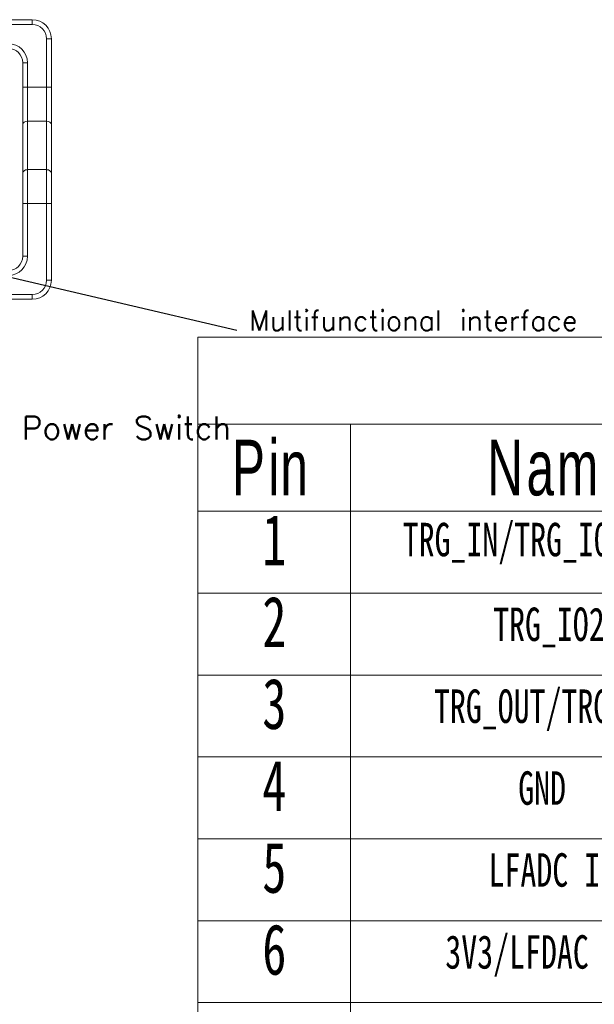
# Model space of a CAD drawing. Header units: millimetres. Extents: x 0 to 841, y 0 to 594.
# Tile 13 of 20: x 295 to 355, y 132 to 235. Entities that reach past the tile are written whole.
import ezdxf

# ---------------------------------------------------------------- set-up
doc = ezdxf.new("R2010")
doc.units = ezdxf.units.MM
for name, color, linetype, lineweight in [('10', 7, 'Continuous', 18), ('BX三合一涓€閽Ｉ噾-', 7, 'Continuous', 18), ('Default', 7, 'Continuous', 18)]:
    doc.layers.add(name, color=color, linetype=linetype, lineweight=lineweight)
doc.styles.add('SEACAD_Arial', font='txt', dxfattribs={"width": 0.7})
doc.styles.get("Standard").update_dxf_attribs({"font": 'txt.shx'})
doc.styles.add('标准', font='txt', dxfattribs={"width": 0.667})

# ---------------------------------------------------------------- blocks, each defined once
blk = doc.blocks.new('SE4')
at = {"layer": 'BX三合一涓€閽Ｉ噾-', "color": 7, "linetype": 'Continuous'}
for p, q in [((256.85, 234.53), (296.28, 234.53)), ((296.28, 234.03), (256.85, 234.03)), ((296.28, 234.03), (296.28, 234.53)), ((297.78, 227.46), (297.78, 232.53)), ((297.78, 232.53), (298.28, 232.53)), ((298.28, 232.53), (298.28, 227.46)), ((295.28, 227.46), (295.28, 230.03)), ((295.28, 230.03), (295.78, 230.03)), ((295.78, 230.03), (295.78, 227.46)), ((295.28, 223.57), (295.28, 227.46)), ((295.28, 227.46), (295.78, 227.46)), ((295.78, 227.46), (297.78, 227.46)), ((295.78, 227.46), (295.78, 223.92)), ((297.78, 223.92), (297.78, 227.46)), ((297.78, 227.46), (298.28, 227.46)), ((298.28, 227.46), (298.28, 223.57)), ((295.28, 218.49), (295.28, 223.57)), ((297.78, 223.92), (295.78, 223.92)), ((295.78, 223.92), (295.78, 218.85)), ((297.78, 218.85), (297.78, 223.92)), ((298.28, 223.57), (298.28, 218.49)), ((295.28, 215.31), (295.28, 218.49)), ((295.78, 218.85), (297.78, 218.85)), ((295.78, 218.85), (295.78, 215.31)), ((297.78, 215.31), (297.78, 218.85)), ((298.28, 218.49), (298.28, 215.31)), ((295.28, 209.79), (295.28, 215.31)), ((295.28, 215.31), (295.78, 215.31)), ((297.78, 215.31), (295.78, 215.31)), ((295.78, 215.31), (295.78, 209.79)), ((297.78, 207.29), (297.78, 215.31)), ((297.78, 215.31), (298.28, 215.31)), ((298.28, 215.31), (298.28, 207.29)), ((295.28, 209.79), (295.78, 209.79)), ((297.78, 207.29), (298.28, 207.29)), ((267.15, 205.79), (296.28, 205.79)), ((296.28, 205.29), (267.15, 205.29)), ((296.28, 205.29), (296.28, 205.79))]:
    blk.add_line(p, q, dxfattribs=at)
for centre, radius, start, end in [((296.28, 232.53), 2, 0, 90), ((296.28, 232.53), 1.5, 0, 90), ((293.78, 230.03), 2, 0, 90), ((293.78, 230.03), 1.5, 0, 90), ((293.78, 209.79), 2, 270, 0), ((293.78, 209.79), 1.5, 270, 0), ((296.28, 207.29), 1.5, 270, 0), ((296.28, 207.29), 2, 270, 0)]:
    blk.add_arc(centre, radius, start, end, dxfattribs=at)
for centre, start_param, end_param in [((295.78, 223.57), 4.712389, 6.283185), ((297.78, 223.57), 3.141593, 4.712389), ((295.78, 218.49), 4.712389, 6.283185), ((297.78, 218.49), 3.141593, 4.712389)]:
    blk.add_ellipse(centre, major_axis=(-0.5, 0), ratio=0.707107, start_param=start_param, end_param=end_param, dxfattribs=at)
blk = doc.blocks.new('SW_TABLEANNOTATION_0')
at = {"layer": '10', "color": 7, "linetype": 'Continuous'}
for p, q in [((0, 136.04), (0, 0)), ((173.68, 136.04), (0, 136.04)), ((0, 126.93), (173.68, 126.93)), ((15.99, 126.93), (15.99, 0)), ((0, 117.82), (173.68, 117.82)), ((0, 109.26), (173.68, 109.26)), ((0, 100.69), (173.68, 100.69)), ((0, 92.12), (173.68, 92.12)), ((0, 83.56), (173.68, 83.56)), ((0, 74.99), (173.68, 74.99)), ((0, 66.43), (173.68, 66.43))]:
    blk.add_line(p, q, dxfattribs=at)
at = {"layer": '10', "attachment_point": 1}
for s, insert, char_height, width, style in [('\\T1.1;Pin', (3.57, 125.3), 5.821, 21.3062, '标准'), ('\\T1.1;Name', (30.27, 125.3), 5.821, 22.1257, '标准'), ('{\\fsimhei|b0|i0|c0|p34;\\C7;1}', (6.76, 117.47), 5.2917, 3.2338, 'SEACAD_Arial'), ('{\\fsimhei|b0|i0|c0|p34;\\C7;TRG_IN/TRG_IO1}', (21.44, 116.61), 3.5, 43.05, 'SEACAD_Arial'), ('{\\fsimhei|b0|i0|c0|p34;\\C7;2}', (6.76, 108.91), 5.2917, 4.8997, 'SEACAD_Arial'), ('{\\fsimhei|b0|i0|c0|p34;\\C7;TRG_IO2}', (30.9, 107.75), 3.5, 21.5833, 'SEACAD_Arial'), ('{\\fsimhei|b0|i0|c0|p34;\\C7;3}', (6.76, 100.34), 5.2917, 4.8997, 'SEACAD_Arial'), ('{\\fsimhei|b0|i0|c0|p34;\\C7;TRG_OUT/TRG_IO3}', (24.71, 99.18), 3.5, 49.7, 'SEACAD_Arial'), ('{\\fsimhei|b0|i0|c0|p34;\\C7;4}', (6.76, 91.77), 5.2917, 4.8997, 'SEACAD_Arial'), ('{\\fsimhei|b0|i0|c0|p34;\\C7;GND}', (33.52, 90.62), 3.5, 9.8, 'SEACAD_Arial'), ('{\\fsimhei|b0|i0|c0|p34;\\C7;5}', (6.76, 83.21), 5.2917, 4.8997, 'SEACAD_Arial'), ('{\\fsimhei|b0|i0|c0|p34;\\C7;LFADC IN}', (30.42, 82.05), 3.5, 24.8241, 'SEACAD_Arial'), ('{\\fsimhei|b0|i0|c0|p34;\\C7;6}', (6.76, 74.64), 5.2917, 4.8997, 'SEACAD_Arial'), ('{\\fsimhei|b0|i0|c0|p34;\\C7;3V3/LFDAC OUT}', (25.9, 73.48), 3.5, 43.4, 'SEACAD_Arial')]:
    blk.add_mtext(s, dxfattribs=dict(at, insert=insert, char_height=char_height, width=width, style=style))

msp = doc.modelspace()

# ---------------------------------------------------------------- linework, layer by layer
at = {"layer": 'Default', "color": 7, "linetype": 'ByBlock', "lineweight": -2}
msp.add_line((278.231, 211.294), (317.665, 202.059), dxfattribs=at)

# ---------------------------------------------------------------- block references
at = {"layer": '10', "color": 7}
msp.add_blockref('SW_TABLEANNOTATION_0', (313.582, 65.302), dxfattribs=at)
at = {"layer": 'Default'}
msp.add_blockref('SE4', (0, 0), dxfattribs=at)

# ---------------------------------------------------------------- texts
at = {"layer": 'Default', "color": 7, "linetype": 'Continuous', "attachment_point": 1}
for s, insert, char_height, width in [('Multifunctional interface', (318.945, 204.122), 2.1, 53.7), ('Power Switch', (295.2, 193.041), 2.4, 36)]:
    msp.add_mtext(s, dxfattribs=dict(at, insert=insert, char_height=char_height, width=width))

doc.saveas('drawing.dxf')
